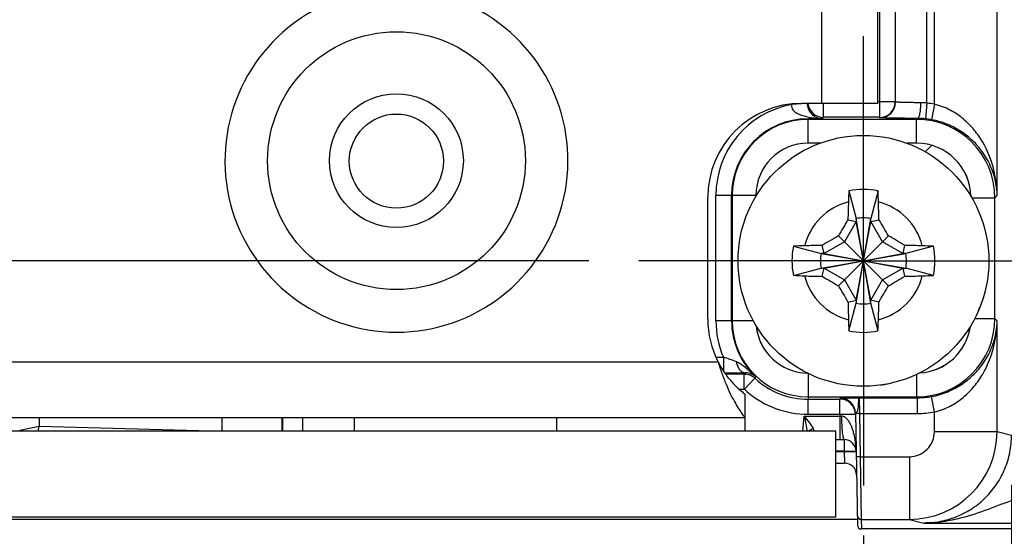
# Model space of a CAD drawing. Header units: inches. Extents: x 0 to 34, y 0 to 22.
# Tile 103 of 137: x 14.5 to 15.7, y 16.4 to 17. Entities that reach past the tile are written whole.
import ezdxf

# ---------------------------------------------------------------- set-up
doc = ezdxf.new("R2010")
doc.units = ezdxf.units.IN
doc.header["$LTSCALE"] = 1.87
doc.header["$MEASUREMENT"] = 0
doc.linetypes.add('CENTER', pattern=[0.6, 0.375, -0.075, 0.075, -0.075])
doc.layers.get('0').update_dxf_attribs({"linetype": 'CONTINUOUS'})
for name, color, linetype in [('02___PRT_ALL_AXES', 7, 'CONTINUOUS'), ('COSMETIC', 7, 'CONTINUOUS'), ('DIMENSIONS', 7, 'CONTINUOUS')]:
    doc.layers.add(name, color=color, linetype=linetype)
doc.styles.get("Standard").update_dxf_attribs({"font": 'txt', "width": 0.8})
doc.dimstyles.new('DIMSTYLE_1', dxfattribs={"dimtxt": 0.125, "dimasz": 0.18, "dimexe": 0.125, "dimexo": 0.0625, "dimgap": 0.0625, "dimtad": 0, "dimtih": 1, "dimtoh": 1, "dimzin": 4, "dimdsep": 46, "dimtxsty": 'STANDARD', "dimblk": '_FILLED', "dimblk1": '_FILLED', "dimblk2": '_FILLED', "dimcen": 0.09, "dimadec": 0, "dimazin": 0, "dimtp": 0.001, "dimtm": 0.001, "dimtfac": 1, "dimtofl": 0, "dimtmove": 0, "dimatfit": 3, "dimldrblk": '_FILLED', "dimfxl": 1, "dimtolj": 1, "dimtzin": 4, "dimarcsym": 0})

# ---------------------------------------------------------------- blocks, each defined once
blk = doc.blocks.new('_FILLED')
at = {"color": 0, "linetype": 'BYBLOCK'}
blk.add_solid([(0, 0), (-1, 0.1736), (-1, -0.1736)], dxfattribs=at)
blk = doc.blocks.new('*D2')
at = {"layer": 'DIMENSIONS', "color": 2, "linetype": 'CONTINUOUS'}
for p, q in [((11.5917, 16.5152), (11.5917, 15.513)), ((15.5565, 16.38), (15.5565, 15.513)), ((11.5917, 15.638), (12.8991, 15.638)), ((15.5565, 15.638), (14.2491, 15.638))]:
    blk.add_line(p, q, dxfattribs=at)
at = {"layer": 'DIMENSIONS', "color": 2, "linetype": 'CONTINUOUS', "xscale": 0.18, "yscale": 0.18, "zscale": 0.18, "rotation": 180}
blk.add_blockref('_FILLED', (11.5917, 15.638), dxfattribs=at)
at = {"layer": 'DIMENSIONS', "color": 2, "linetype": 'CONTINUOUS', "xscale": 0.18, "yscale": 0.18, "zscale": 0.18}
blk.add_blockref('_FILLED', (15.5565, 15.638), dxfattribs=at)
at = {"layer": 'DIMENSIONS', "color": 2, "linetype": 'CONTINUOUS', "insert": (13.5741, 15.7005), "char_height": 0.125, "width": 1.225, "attachment_point": 2, "line_spacing_factor": 0.9}
blk.add_mtext('3.96{\\Ftxt.shx;\\W1.000000;\\H0.125000; }[100.7]', dxfattribs=at)
blk = doc.blocks.new('*D3')
at = {"layer": 'DIMENSIONS', "color": 2, "linetype": 'CONTINUOUS'}
for p, q in [((11.5917, 16.5152), (11.5917, 14.763)), ((15.7425, 16.4433), (15.7425, 14.763)), ((11.5917, 14.888), (12.9921, 14.888)), ((15.7425, 14.888), (14.3421, 14.888))]:
    blk.add_line(p, q, dxfattribs=at)
at = {"layer": 'DIMENSIONS', "color": 2, "linetype": 'CONTINUOUS', "xscale": 0.18, "yscale": 0.18, "zscale": 0.18, "rotation": 180}
blk.add_blockref('_FILLED', (11.5917, 14.888), dxfattribs=at)
at = {"layer": 'DIMENSIONS', "color": 2, "linetype": 'CONTINUOUS', "xscale": 0.18, "yscale": 0.18, "zscale": 0.18}
blk.add_blockref('_FILLED', (15.7425, 14.888), dxfattribs=at)
at = {"layer": 'DIMENSIONS', "color": 2, "linetype": 'CONTINUOUS', "insert": (13.6671, 14.9505), "char_height": 0.125, "width": 1.225, "attachment_point": 2, "line_spacing_factor": 0.9}
blk.add_mtext('4.15{\\Ftxt.shx;\\W1.000000;\\H0.125000; }[105.4]', dxfattribs=at)
blk = doc.blocks.new('*D4')
at = {"layer": 'DIMENSIONS', "color": 2, "linetype": 'CONTINUOUS'}
for p, q in [((10.7797, 16.7247), (10.7797, 17.0847)), ((15.2118, 16.7247), (10.6547, 16.7247)), ((12.5948, 16.3884), (10.6547, 16.3884)), ((10.7797, 16.3884), (10.7797, 16.1377)), ((10.7797, 16.1377), (10.6622, 16.1377))]:
    blk.add_line(p, q, dxfattribs=at)
at = {"layer": 'DIMENSIONS', "color": 2, "linetype": 'CONTINUOUS', "xscale": 0.18, "yscale": 0.18, "zscale": 0.18}
for p, rotation in [((10.7797, 16.7247), 270), ((10.7797, 16.3884), 90)]:
    blk.add_blockref('_FILLED', p, dxfattribs=dict(at, rotation=rotation))
at = {"layer": 'DIMENSIONS', "color": 2, "linetype": 'CONTINUOUS', "insert": (10.5997, 16.2002), "char_height": 0.125, "width": 0.925, "attachment_point": 3, "line_spacing_factor": 0.9}
blk.add_mtext('.34{\\Ftxt.shx;\\W1.000000;\\H0.125000; }[8.5]', dxfattribs=at)

msp = doc.modelspace()

# ---------------------------------------------------------------- linework, layer by layer
at = {"color": 7, "linetype": 'CONTINUOUS'}
for p, q in [((15.6457, 16.9213), (15.6457, 19.7348)), ((15.7244, 16.8068), (15.7244, 19.7348)), ((15.5768, 19.6786), (15.5768, 16.905)), ((15.5965, 19.6786), (15.5965, 16.9246)), ((15.5969, 16.9242), (15.5969, 19.679)), ((15.6362, 16.9226), (15.6362, 19.679)), ((15.4856, 16.9222), (15.466, 16.9209)), ((15.5064, 16.905), (15.5064, 16.9225)), ((15.5965, 16.9246), (15.574, 16.9246)), ((15.5969, 16.9242), (15.5965, 16.9246)), ((15.6362, 16.9226), (15.6343, 16.903)), ((15.6457, 16.9213), (15.6421, 16.9019)), ((15.5064, 16.905), (15.5048, 16.9033)), ((15.5768, 16.905), (15.5064, 16.905)), ((15.5772, 16.9046), (15.5768, 16.905)), ((15.4989, 16.9032), (15.487, 16.9031)), ((15.4871, 16.8724), (15.4871, 16.9024)), ((15.6232, 16.9024), (15.4871, 16.9024)), ((15.4989, 16.9032), (15.5048, 16.9033)), ((15.6232, 16.9024), (15.6243, 16.9036)), ((15.6232, 16.8724), (15.6232, 16.9024)), ((15.502, 16.8724), (15.4871, 16.8724)), ((15.6232, 16.8724), (15.611, 16.8724)), ((15.3712, 16.6494), (15.3712, 16.8069)), ((15.4215, 16.8069), (15.3712, 16.8069)), ((15.3908, 16.6494), (15.3908, 16.8069)), ((15.3915, 16.8069), (15.3915, 16.6494)), ((15.4215, 16.8069), (15.4215, 16.8058)), ((15.5383, 16.8126), (15.5474, 16.7779)), ((15.5748, 16.8126), (15.5657, 16.7779)), ((15.7244, 16.8068), (15.7216, 16.804)), ((15.6925, 16.804), (15.7216, 16.804)), ((15.7216, 16.6523), (15.7216, 16.804)), ((15.5474, 16.7743), (15.5326, 16.7487)), ((15.5371, 16.7764), (15.5474, 16.7743)), ((15.5657, 16.6715), (15.5474, 16.7779)), ((15.5474, 16.7779), (15.5474, 16.7743)), ((15.5474, 16.6715), (15.5657, 16.7779)), ((15.5657, 16.6752), (15.5474, 16.7743)), ((15.5474, 16.6752), (15.5657, 16.7743)), ((15.5657, 16.7743), (15.5657, 16.7779)), ((15.5657, 16.7743), (15.5759, 16.7764)), ((15.5804, 16.7487), (15.5657, 16.7743)), ((15.507, 16.7339), (15.5048, 16.7442)), ((15.5326, 16.7487), (15.507, 16.7339)), ((15.5879, 16.6933), (15.5251, 16.7561)), ((15.5251, 16.6933), (15.5879, 16.7561)), ((15.606, 16.7339), (15.5804, 16.7487)), ((15.6082, 16.7442), (15.606, 16.7339)), ((15.4686, 16.743), (15.5033, 16.7339)), ((15.5033, 16.7339), (15.6097, 16.7156)), ((15.507, 16.7339), (15.5033, 16.7339)), ((15.5033, 16.7156), (15.6097, 16.7339)), ((15.507, 16.7339), (15.606, 16.7156)), ((15.507, 16.7156), (15.606, 16.7339)), ((15.6097, 16.7339), (15.606, 16.7339)), ((15.6444, 16.743), (15.6097, 16.7339)), ((15.4686, 16.7065), (15.5033, 16.7156)), ((15.5033, 16.7156), (15.507, 16.7156)), ((15.5048, 16.7053), (15.507, 16.7156)), ((15.507, 16.7156), (15.5326, 16.7008)), ((15.5804, 16.7008), (15.606, 16.7156)), ((15.606, 16.7156), (15.6082, 16.7053)), ((15.606, 16.7156), (15.6097, 16.7156)), ((15.6444, 16.7065), (15.6097, 16.7156)), ((15.5326, 16.7008), (15.5474, 16.6752)), ((15.5657, 16.6752), (15.5804, 16.7008)), ((15.5371, 16.673), (15.5474, 16.6752)), ((15.5383, 16.6368), (15.5474, 16.6715)), ((15.5474, 16.6752), (15.5474, 16.6715)), ((15.5657, 16.6715), (15.5657, 16.6752)), ((15.5759, 16.673), (15.5657, 16.6752)), ((15.5748, 16.6368), (15.5657, 16.6715)), ((15.4183, 16.6494), (15.3712, 16.6494)), ((15.6963, 16.6523), (15.7216, 16.6523)), ((15.7216, 16.6523), (15.7244, 16.6494)), ((15.7244, 16.5103), (15.7244, 16.6494)), ((15.3718, 16.6037), (15.3806, 16.6037)), ((15.3806, 16.6037), (15.3806, 16.5866)), ((15.4871, 16.5834), (15.4871, 16.551)), ((15.4068, 16.5825), (15.3834, 16.5825)), ((15.4068, 16.5635), (15.4068, 16.5825)), ((15.4071, 16.5634), (15.4202, 16.5772)), ((15.6232, 16.5821), (15.6232, 16.5538)), ((15.4005, 16.5635), (15.4068, 16.5635)), ((15.4068, 16.5635), (15.4071, 16.5634)), ((15.4871, 16.5538), (15.6232, 16.5538)), ((15.4871, 16.532), (15.4871, 16.551)), ((15.4871, 16.551), (15.5272, 16.551)), ((15.5268, 16.532), (15.5268, 16.551)), ((15.5272, 16.551), (15.5272, 16.5523)), ((15.551, 16.5527), (15.6243, 16.5527)), ((15.551, 16.5527), (15.5515, 16.533)), ((15.6232, 16.5538), (15.6243, 16.5527)), ((15.6243, 16.533), (15.6243, 16.5527)), ((15.6457, 16.535), (15.6421, 16.5543)), ((15.5465, 16.5333), (15.5469, 16.5338)), ((15.6457, 16.5103), (15.6457, 16.535)), ((14.5211, 16.5275), (14.5211, 16.5167)), ((14.7507, 16.5275), (14.7507, 16.5107)), ((14.8518, 16.5275), (14.8518, 16.511)), ((14.9174, 16.511), (14.9174, 16.5275)), ((15.4805, 16.511), (15.4822, 16.5297)), ((15.4822, 16.5297), (15.5268, 16.5297)), ((15.4871, 16.532), (15.5268, 16.532)), ((15.5268, 16.532), (15.5455, 16.5321)), ((15.5268, 16.532), (15.5268, 16.5297)), ((15.5268, 16.5297), (15.5268, 16.5002)), ((15.5455, 16.5321), (15.5465, 16.532)), ((15.5465, 16.5333), (15.5489, 16.393)), ((15.5515, 16.533), (15.5465, 16.5329)), ((15.5515, 16.533), (15.5524, 16.4788)), ((15.5515, 16.533), (15.6243, 16.533)), ((15.522, 16.511), (12.692, 16.511)), ((14.4969, 16.5116), (14.4968, 16.5115)), ((14.5211, 16.5167), (14.4969, 16.5116)), ((14.5198, 16.511), (14.5211, 16.5167)), ((14.7373, 16.511), (14.5211, 16.5167)), ((15.522, 16.403), (15.522, 16.511)), ((15.6457, 16.5103), (15.7244, 16.5103)), ((15.7244, 16.5103), (15.7425, 16.5058)), ((15.522, 16.5002), (15.5323, 16.5002)), ((15.5323, 16.5002), (15.5323, 16.4857)), ((15.5323, 16.4857), (15.522, 16.4857)), ((15.522, 16.4852), (15.5323, 16.4852)), ((15.5323, 16.4857), (15.5323, 16.4852)), ((15.5323, 16.4852), (15.5453, 16.4852)), ((15.5323, 16.4852), (15.5328, 16.4707)), ((15.5453, 16.4852), (15.5471, 16.485)), ((15.5524, 16.4788), (15.5474, 16.4787)), ((15.5524, 16.4788), (15.6142, 16.4788)), ((15.5524, 16.4788), (15.5537, 16.4001)), ((15.6142, 16.4788), (15.6142, 16.4001)), ((15.522, 16.4707), (15.5328, 16.4707)), ((12.6877, 16.4004), (15.5487, 16.4004)), ((15.522, 16.403), (12.692, 16.403)), ((15.5537, 16.4001), (15.5539, 16.388)), ((15.5537, 16.4001), (15.6142, 16.4001)), ((15.6142, 16.4001), (15.6322, 16.3955)), ((24.3758, 16.388), (15.5539, 16.388)), ((15.6322, 16.3955), (15.6689, 16.3954))]:
    msp.add_line(p, q, dxfattribs=at)
at = {"color": 3, "linetype": 'CONTINUOUS'}
msp.add_line((15.171, 16.5275), (15.171, 16.511), dxfattribs=at)
for radius in [0.1619, 0.084]:
    msp.add_circle((14.97, 16.8505), radius, dxfattribs=at)
at = {"color": 7, "linetype": 'CONTINUOUS'}
for centre, radius in [((14.9699, 16.85), 0.0591), ((15.5565, 16.7247), 0.1575)]:
    msp.add_circle(centre, radius, dxfattribs=at)
at = {"color": 3, "linetype": 'CONTINUOUS'}
msp.add_arc((14.97, 16.8505), 0.2154, 119.6151, 60.3849, dxfattribs=at)
at = {"color": 7, "linetype": 'CONTINUOUS'}
for centre, radius, start, end in [((15.4871, 16.8069), 0.1159, 100.4906, 180), ((15.5064, 16.9246), 0.0197, 186.1615, 269.9788), ((15.5768, 16.9246), 0.0197, 270.0211, 359.9789), ((15.5772, 16.9242), 0.0197, 270.0211, 359.9789), ((15.628, 16.8685), 0.0548, 81.3058, 89.6639), ((15.6243, 16.8051), 0.1182, 79.5781, 84.1858), ((15.4871, 16.8069), 0.0962, 90.0756, 180), ((15.4871, 16.8069), 0.0955, 90, 180), ((15.6232, 16.804), 0.0984, 0.0034, 89.996), ((15.6239, 16.8009), 0.1027, 84.1881, 89.7488), ((15.6243, 16.8051), 0.0985, 79.581, 84.1893), ((15.4871, 16.8069), 0.0656, 90, 180), ((15.6232, 16.804), 0.0684, 1.4791, 90.0036), ((16.4682, 16.7687), 0.931, 177.295, 178.1542), ((15.5565, 16.7247), 0.0898, 78.2646, 101.7354), ((14.668, 16.7696), 0.9078, 1.8348, 2.716), ((15.5565, 16.7247), 0.0763, 104.2745, 165.7255), ((17.7266, 16.7281), 2.1901, 178.1542, 178.7363), ((13.4109, 16.7288), 2.1656, 1.2604, 1.8491), ((15.5565, 16.7247), 0.0763, 14.2745, 75.7255), ((17.6227, 15.532), 2.4287, 149.1759, 149.732), ((15.5565, 16.7247), 0.054, 80.2364, 99.7636), ((13.4991, 15.5372), 2.4185, 30.2668, 30.8252), ((15.5524, 14.5791), 2.1656, 91.2604, 91.8491), ((16.7441, 14.6673), 2.4185, 120.2668, 120.8252), ((14.3638, 14.6586), 2.4287, 59.1759, 59.732), ((15.5599, 14.5546), 2.1901, 88.1542, 88.7363), ((15.5565, 16.7247), 0.0898, 168.2646, 191.7354), ((15.5116, 15.8363), 0.9078, 91.8348, 92.716), ((15.5565, 16.7247), 0.054, 170.2364, 189.7636), ((15.5565, 16.7247), 0.054, 350.2364, 9.7636), ((15.6005, 15.813), 0.931, 87.295, 88.1542), ((15.5565, 16.7247), 0.0898, 348.2646, 11.7354), ((15.5126, 17.6365), 0.931, 267.295, 268.1542), ((15.5565, 16.7247), 0.0763, 194.2745, 255.7255), ((15.5531, 18.8948), 2.1901, 268.1542, 268.7363), ((16.7493, 18.7909), 2.4287, 239.1759, 239.732), ((15.5565, 16.7247), 0.0763, 284.2745, 345.7255), ((14.3689, 18.7821), 2.4185, 300.2668, 300.8252), ((15.5606, 18.8704), 2.1656, 271.2604, 271.8491), ((15.6014, 17.6132), 0.9078, 271.8348, 272.716), ((17.6139, 17.9123), 2.4185, 210.2668, 210.8252), ((13.4903, 17.9175), 2.4287, 329.1759, 329.732), ((17.7022, 16.7207), 2.1656, 181.2604, 181.8491), ((15.5565, 16.7247), 0.054, 260.2364, 279.7636), ((13.3864, 16.7213), 2.1901, 358.1542, 358.7363), ((15.4871, 16.6494), 0.1159, 180, 203.2377), ((15.4871, 16.6494), 0.0962, 180, 226.7438), ((15.4871, 16.6494), 0.0955, 180, 270), ((16.445, 16.6799), 0.9078, 181.8348, 182.716), ((14.6448, 16.6808), 0.931, 357.295, 358.1542), ((15.6232, 16.6523), 0.0984, 270.004, 359.9966), ((15.4871, 16.6494), 0.0656, 185.5016, 269.2031), ((15.5565, 16.7247), 0.0898, 258.2646, 281.7354), ((15.6232, 16.6522), 0.0684, 273.3581, 351.8262), ((15.3119, 16.3854), 0.2289, 68.1675, 72.526), ((15.3811, 18.9931), 2.4091, 270.0309, 270.6269), ((16.0027, 16.3483), 0.6402, 158.3909, 158.5502), ((15.4079, 16.5634), 0.0208, 73.4444, 91.3654), ((15.4068, 16.5628), 0.0197, 47.1666, 90), ((15.3868, 16.8054), 0.2241, 275.276, 275.6838), ((15.8154, 16.3952), 0.4351, 154.965, 155.268), ((15.4871, 16.6494), 0.0984, 227.1666, 270), ((15.4871, 16.6498), 0.1177, 227.1678, 229.2301), ((15.4871, 16.6497), 0.1177, 229.2294, 270), ((15.5272, 16.533), 0.0193, 1.0049, 90.0048), ((15.5272, 16.5317), 0.0193, 3.778, 90), ((15.6243, 16.6514), 0.0986, 270.0072, 280.409), ((15.6243, 16.6514), 0.1184, 270.0108, 280.4119), ((15.5464, 17.2667), 0.7373, 268.4769, 268.6455), ((15.4738, 16.5021), 0.023, 22.7516, 31.3823), ((15.6141, 16.5103), 0.1102, 270.005, 359.9989), ((15.6142, 16.5103), 0.0315, 269.9947, 359.9965), ((15.5323, 16.4852), 0.015, 0.999, 89.9996), ((15.5328, 16.4557), 0.015, 1, 90), ((15.5537, 16.4051), 0.005, 181.0009, 269.9997), ((15.5539, 16.393), 0.005, 181.0049, 270.004), ((15.7507, 41.9712), 25.576, 269.81691, 269.99195)]:
    msp.add_arc(centre, radius, start, end, dxfattribs=at)
for points, knots in [([(15.466, 16.9209), (15.4659, 16.9197), (15.4662, 16.9173), (15.4678, 16.9143), (15.4702, 16.9119), (15.4738, 16.9095), (15.4788, 16.9075), (15.4829, 16.9064), (15.485, 16.9059)], [0, 0, 0, 0, 0.132928, 0.262247, 0.387625, 0.510709, 0.754632, 1, 1, 1, 1]), ([(15.4856, 16.9222), (15.4858, 16.92), (15.4867, 16.9161), (15.4898, 16.9104), (15.493, 16.9074), (15.4952, 16.906)], [0, 0, 0, 0, 0.341507, 0.605178, 1, 1, 1, 1]), ([(15.6283, 16.9232), (15.6262, 16.9233), (15.6221, 16.9233), (15.6162, 16.9234), (15.6108, 16.9235), (15.6062, 16.9236), (15.6029, 16.9237), (15.6007, 16.9238), (15.5994, 16.9239), (15.5984, 16.924), (15.5976, 16.924), (15.5972, 16.9241), (15.5969, 16.9242), (15.5969, 16.9242)], [0, 0, 0, 0, 0.202327, 0.391712, 0.562788, 0.710706, 0.831281, 0.880221, 0.92112, 0.953698, 0.977741, 0.993132, 1, 1, 1, 1]), ([(15.6283, 16.9232), (15.6283, 16.9208), (15.6281, 16.9171), (15.6276, 16.9125), (15.6272, 16.9096), (15.6266, 16.9072), (15.6259, 16.9053), (15.6253, 16.9041), (15.6246, 16.9036), (15.6243, 16.9036)], [0, 0, 0, 0, 0.362076, 0.526873, 0.672908, 0.795291, 0.890463, 0.957156, 1, 1, 1, 1]), ([(15.7244, 16.8068), (15.7242, 16.8183), (15.7211, 16.8416), (15.71, 16.8693), (15.696, 16.8894), (15.6824, 16.9034), (15.6656, 16.9148), (15.6525, 16.9197), (15.6457, 16.9213)], [0, 0, 0, 0, 0.230807, 0.468514, 0.592838, 0.722426, 0.858445, 1, 1, 1, 1]), ([(15.485, 16.9059), (15.4862, 16.9056), (15.4907, 16.9046), (15.4954, 16.9038), (15.4989, 16.9032)], [0, 0, 0, 0, 0.243532, 1, 1, 1, 1]), ([(15.4952, 16.906), (15.4963, 16.9053), (15.4984, 16.9043), (15.5017, 16.9034), (15.5038, 16.9033), (15.5048, 16.9033)], [0, 0, 0, 0, 0.399498, 0.696574, 1, 1, 1, 1]), ([(15.4871, 16.9024), (15.4871, 16.9025), (15.4871, 16.9026), (15.4872, 16.9028), (15.4871, 16.903), (15.487, 16.9031), (15.487, 16.9031)], [0, 0, 0, 0, 0.230477, 0.460689, 0.69084, 1, 1, 1, 1]), ([(15.6243, 16.9036), (15.6211, 16.9036), (15.615, 16.9036), (15.6061, 16.9037), (15.5981, 16.9038), (15.5921, 16.9039), (15.5879, 16.904), (15.5852, 16.9041), (15.5829, 16.9041), (15.581, 16.9042), (15.5795, 16.9043), (15.5784, 16.9044), (15.5778, 16.9044), (15.5775, 16.9045), (15.5773, 16.9045), (15.5772, 16.9045), (15.5772, 16.9046)], [0, 0, 0, 0, 0.202454, 0.391958, 0.563141, 0.711143, 0.775111, 0.831768, 0.880716, 0.921606, 0.954153, 0.978135, 0.986866, 0.993407, 0.997765, 1, 1, 1, 1]), ([(15.7244, 16.8068), (15.7242, 16.8165), (15.7207, 16.8364), (15.7087, 16.8594), (15.6941, 16.876), (15.6797, 16.8875), (15.6622, 16.8968), (15.649, 16.9006), (15.6421, 16.9019)], [0, 0, 0, 0, 0.212933, 0.440068, 0.564305, 0.698567, 0.844518, 1, 1, 1, 1]), ([(15.6421, 16.5543), (15.649, 16.5556), (15.6622, 16.5595), (15.6797, 16.5688), (15.6941, 16.5803), (15.7087, 16.5968), (15.7207, 16.6198), (15.7242, 16.6398), (15.7244, 16.6494)], [0, 0, 0, 0, 0.155482, 0.301433, 0.435695, 0.559932, 0.787067, 1, 1, 1, 1]), ([(15.6457, 16.535), (15.6525, 16.5366), (15.6656, 16.5415), (15.6824, 16.5529), (15.696, 16.5668), (15.71, 16.587), (15.7211, 16.6147), (15.7242, 16.638), (15.7244, 16.6494)], [0, 0, 0, 0, 0.141555, 0.277574, 0.407162, 0.531486, 0.769193, 1, 1, 1, 1]), ([(15.4064, 16.5921), (15.4049, 16.5932), (15.4019, 16.5953), (15.3987, 16.5971), (15.397, 16.5978)], [0, 0, 0, 0, 0.499462, 1, 1, 1, 1]), ([(15.397, 16.5978), (15.3973, 16.5959), (15.3983, 16.5925), (15.4006, 16.5881), (15.4037, 16.585), (15.4063, 16.5841), (15.4074, 16.5841)], [0, 0, 0, 0, 0.309065, 0.580522, 0.807314, 1, 1, 1, 1]), ([(15.4211, 16.5793), (15.4187, 16.5815), (15.4139, 16.5859), (15.409, 16.5901), (15.4064, 16.5921)], [0, 0, 0, 0, 0.500589, 1, 1, 1, 1]), ([(15.4139, 16.5833), (15.4146, 16.583), (15.4172, 16.5821), (15.4196, 16.5806), (15.4211, 16.5793)], [0, 0, 0, 0, 0.269257, 1, 1, 1, 1]), ([(15.5272, 16.5523), (15.5272, 16.5523), (15.5272, 16.5523), (15.5273, 16.5523), (15.5274, 16.5524), (15.5277, 16.5524), (15.5283, 16.5524), (15.529, 16.5525), (15.53, 16.5525), (15.5312, 16.5525), (15.5326, 16.5526), (15.5348, 16.5526), (15.5379, 16.5526), (15.542, 16.5527), (15.5464, 16.5527), (15.5495, 16.5527), (15.551, 16.5527)], [0, 0, 0, 0, 0.00147, 0.005164, 0.011211, 0.019623, 0.043473, 0.076516, 0.118441, 0.168854, 0.227279, 0.293154, 0.444659, 0.617554, 0.805099, 1, 1, 1, 1]), ([(15.5469, 16.5338), (15.5473, 16.534), (15.5481, 16.5347), (15.549, 16.5361), (15.5496, 16.5378), (15.55, 16.5403), (15.5503, 16.5431), (15.5505, 16.5462), (15.5506, 16.5485), (15.5507, 16.55), (15.5508, 16.5509), (15.5508, 16.5516), (15.5509, 16.5522), (15.551, 16.5525), (15.551, 16.5527), (15.551, 16.5527)], [0, 0, 0, 0, 0.065939, 0.154151, 0.248598, 0.342613, 0.521232, 0.680211, 0.812401, 0.866637, 0.912176, 0.948554, 0.975407, 0.992507, 1, 1, 1, 1]), ([(15.4822, 16.5297), (15.4825, 16.5281), (15.4838, 16.5219), (15.485, 16.5157), (15.4858, 16.511)], [0, 0, 0, 0, 0.252443, 1, 1, 1, 1]), ([(15.4822, 16.5297), (15.4842, 16.5271), (15.4881, 16.522), (15.4918, 16.5168), (15.4934, 16.5141)], [0, 0, 0, 0, 0.514873, 1, 1, 1, 1]), ([(15.529, 16.5296), (15.529, 16.5259), (15.5291, 16.5204), (15.5295, 16.5135), (15.5299, 16.5091), (15.5304, 16.5055), (15.5309, 16.503), (15.5313, 16.5015), (15.5316, 16.5008), (15.532, 16.5002), (15.5323, 16.5002)], [0, 0, 0, 0, 0.377558, 0.547745, 0.697002, 0.819936, 0.912303, 0.946164, 0.971672, 1, 1, 1, 1]), ([(15.546, 16.5002), (15.5456, 16.5032), (15.5447, 16.5075), (15.5429, 16.5132), (15.5414, 16.5174), (15.5394, 16.5214), (15.5369, 16.5252), (15.5341, 16.5279), (15.5313, 16.5293), (15.5298, 16.5296), (15.529, 16.5296)], [0, 0, 0, 0, 0.246949, 0.370651, 0.494575, 0.61887, 0.743837, 0.870134, 0.934564, 1, 1, 1, 1]), ([(15.4876, 16.511), (15.488, 16.5114), (15.4898, 16.5126), (15.4918, 16.5136), (15.4934, 16.5141)], [0, 0, 0, 0, 0.242321, 1, 1, 1, 1]), ([(15.6322, 16.3955), (15.6394, 16.3955), (15.6539, 16.397), (15.6747, 16.4033), (15.6939, 16.4135), (15.7107, 16.4273), (15.7245, 16.4441), (15.7347, 16.4633), (15.7411, 16.4841), (15.7425, 16.4986), (15.7425, 16.5058)], [0, 0, 0, 0, 0.125, 0.250001, 0.375002, 0.500001, 0.625, 0.749999, 0.874998, 1, 1, 1, 1]), ([(15.5323, 16.4857), (15.5333, 16.4858), (15.5352, 16.4858), (15.538, 16.4858), (15.5405, 16.4858), (15.5428, 16.4858), (15.5444, 16.4857), (15.5455, 16.4857), (15.5461, 16.4857), (15.5466, 16.4856), (15.547, 16.4856), (15.5472, 16.4856), (15.5473, 16.4855), (15.5473, 16.4855)], [0, 0, 0, 0, 0.194684, 0.381864, 0.554389, 0.705633, 0.829811, 0.880227, 0.922196, 0.955334, 0.97935, 0.994107, 1, 1, 1, 1]), ([(15.7471, 16.4253), (15.7414, 16.4233), (15.7301, 16.419), (15.7079, 16.4105), (15.6911, 16.4047), (15.6797, 16.4018)], [0, 0, 0, 0, 0.255149, 0.506355, 1, 1, 1, 1]), ([(15.6797, 16.4018), (15.672, 16.3998), (15.6562, 16.3966), (15.6402, 16.3955), (15.6322, 16.3955)], [0, 0, 0, 0, 0.500453, 1, 1, 1, 1])]:
    msp.add_open_spline(points, degree=3, knots=knots, dxfattribs=at)
msp.add_open_spline([(15.5473, 16.4855), (15.5472, 16.4904), (15.5468, 16.4954), (15.546, 16.5002)], degree=3, dxfattribs=at)
at = {"layer": '02___PRT_ALL_AXES', "color": 3, "linetype": 'CONTINUOUS'}
for p, q in [((15.504, 19.6475), (15.504, 16.9225)), ((15.574, 19.6475), (15.574, 16.9225)), ((15.574, 16.9225), (15.479, 16.9225)), ((15.361, 16.6515), (15.361, 16.8045)), ((15.3741, 16.5975), (12.4733, 16.5975)), ((15.4076, 16.5275), (12.4733, 16.5275)), ((15.4076, 16.5275), (15.4076, 16.511))]:
    msp.add_line(p, q, dxfattribs=at)
at = {"layer": '02___PRT_ALL_AXES', "color": 7, "linetype": 'CENTER'}
for q in [(15.5565, 17.007), (15.2743, 16.7247), (15.5565, 16.4425), (15.8388, 16.7247)]:
    msp.add_line((15.5565, 16.7247), q, dxfattribs=at)
at = {"layer": '02___PRT_ALL_AXES', "color": 7, "linetype": 'CONTINUOUS'}
for p, q in [((15.4076, 16.5575), (15.4076, 16.5275)), ((14.8265, 16.511), (14.8265, 16.5275)), ((14.8274, 16.511), (14.8274, 16.5275))]:
    msp.add_line(p, q, dxfattribs=at)
at = {"layer": '02___PRT_ALL_AXES', "color": 3, "linetype": 'CONTINUOUS'}
for centre, start, end in [((15.479, 16.8045), 90, 180), ((15.479, 16.6515), 180, 207.2341)]:
    msp.add_arc(centre, 0.118, start, end, dxfattribs=at)
at = {"layer": '02___PRT_ALL_AXES', "color": 7, "linetype": 'CONTINUOUS'}
for start, end in [(336.5671, 340.2476), (277.9679, 281.0416)]:
    msp.add_arc((15.5565, 16.7247), 0.1575, start, end, dxfattribs=at)
msp.add_open_spline([(15.3741, 16.5975), (15.3755, 16.5948), (15.3786, 16.5893), (15.3851, 16.5796), (15.3933, 16.57), (15.4016, 16.5623), (15.4062, 16.5586), (15.4076, 16.5575)], degree=3, knots=[0, 0, 0, 0, 0.17843, 0.355089, 0.665817, 0.89775, 1, 1, 1, 1], dxfattribs=at)
at = {"layer": '02___PRT_ALL_AXES', "color": 3, "linetype": 'CONTINUOUS'}
msp.add_open_spline([(15.3741, 16.5975), (15.3755, 16.5927), (15.3785, 16.5834), (15.3836, 16.5701), (15.3889, 16.5584), (15.3941, 16.5484), (15.3989, 16.5403), (15.4025, 16.5347), (15.405, 16.5311), (15.4063, 16.5293), (15.4072, 16.5282), (15.4075, 16.5277), (15.4076, 16.5275)], degree=3, knots=[0, 0, 0, 0, 0.192692, 0.378015, 0.545213, 0.688749, 0.809416, 0.907448, 0.946038, 0.97542, 0.99373, 1, 1, 1, 1], dxfattribs=at)
at = {"layer": 'COSMETIC', "color": 7, "linetype": 'CONTINUOUS'}
for p, q in [((15.502, 16.8724), (15.4871, 16.8724)), ((15.6232, 16.8724), (15.611, 16.8724)), ((15.4215, 16.8069), (15.4215, 16.8058))]:
    msp.add_line(p, q, dxfattribs=at)
at = {"layer": 'COSMETIC', "color": 2, "linetype": 'CONTINUOUS'}
msp.add_line((15.634, 16.8618), (15.6419, 16.8697), dxfattribs=at)
at = {"layer": 'COSMETIC', "color": 7, "linetype": 'CONTINUOUS'}
for centre, radius, start, end in [((15.4871, 16.8069), 0.0656, 90, 180), ((15.6232, 16.804), 0.0684, 1.3766, 90.0036), ((15.4871, 16.6494), 0.0656, 185.4174, 269.2731), ((15.6232, 16.6522), 0.0684, 273.1782, 351.9917)]:
    msp.add_arc(centre, radius, start, end, dxfattribs=at)

# ---------------------------------------------------------------- dimensions: what is measured, and where the dimension line sits
at = {"layer": 'DIMENSIONS', "color": 2, "linetype": 'CONTINUOUS'}
dim = msp.add_linear_dim(base=(10.7797, 16.3884), p1=(15.2743, 16.7247), p2=(12.6573, 16.3884), angle=270, dimstyle='DIMSTYLE_1', dxfattribs=at)
dim.commit()
dim.dimension.update_dxf_attribs({"geometry": '*D4', "text_midpoint": (10.1372, 16.1377), "dimtype": 160})
for base, p2, picture, middle in [((15.5565, 15.638), (15.5565, 16.4425), '*D2', (13.5741, 15.638)), ((15.7425, 14.888), (15.7425, 16.5058), '*D3', (13.6671, 14.888))]:
    dim = msp.add_linear_dim(base=base, p1=(11.5917, 16.5777), p2=p2, dimstyle='DIMSTYLE_1', dxfattribs=at)
    dim.commit()
    dim.dimension.update_dxf_attribs({"geometry": picture, "text_midpoint": middle, "dimtype": 160})

doc.saveas('drawing.dxf')
